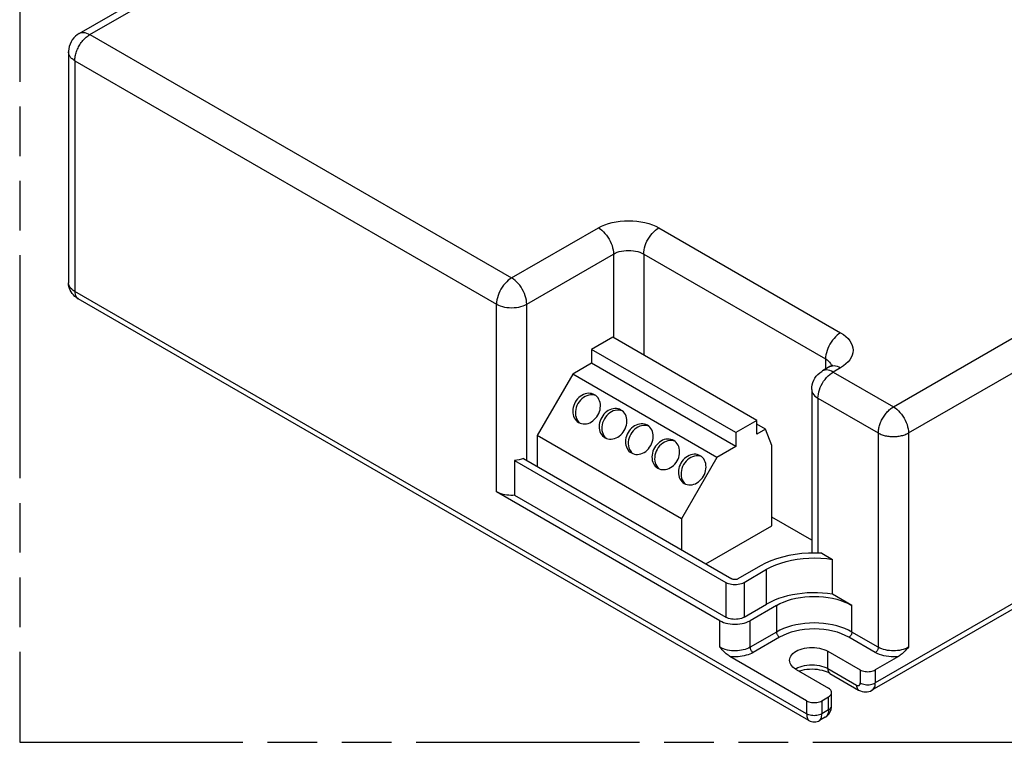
# Model space of a CAD drawing. Header units: millimetres. Extents: x 0 to 210, y 0 to 297.
# Tile 6 of 10: x 50 to 89, y 208 to 236. Entities that reach past the tile are written whole.
import ezdxf

# ---------------------------------------------------------------- set-up
doc = ezdxf.new("R2010")
doc.units = ezdxf.units.MM
doc.header["$LTSCALE"] = 19.36
doc.linetypes.add('PHANTOM', pattern=[0.8, 0.45, -0.05, 0.1, -0.05, 0.1, -0.05])
doc.layers.get('0').update_dxf_attribs({"linetype": 'CONTINUOUS'})
doc.layers.add('DEFAULT_3', color=7, linetype='PHANTOM')
doc.layers.add('Z_AXIS', color=7, linetype='CONTINUOUS')

msp = doc.modelspace()

# ---------------------------------------------------------------- linework, layer by layer
at = {"color": 7, "linetype": 'Continuous'}
for p, q in [((52.4531, 235.3677), (61.7928, 240.7599)), ((52.0365, 234.646), (52.0365, 225.6305)), ((121.6832, 231.8084), (83.4112, 209.7122)), ((80.9459, 208.5293), (52.41, 225.0042)), ((73.2876, 223.5044), (72.4626, 223.0281)), ((78.915, 220.2555), (73.2876, 223.5044)), ((72.4626, 223.0281), (72.4626, 222.4838)), ((78.09, 219.7792), (72.4626, 223.0281)), ((72.4626, 222.4838), (71.726, 222.0585)), ((78.09, 219.2349), (72.4626, 222.4838)), ((81.7687, 222.3551), (81.4741, 222.185)), ((71.726, 222.0585), (70.3413, 219.6601)), ((77.3535, 218.8096), (71.726, 222.0585)), ((72.6221, 221.2238), (72.5574, 221.2428)), ((81.0574, 221.4633), (81.0574, 215.0717)), ((73.6533, 220.6284), (73.5886, 220.6474)), ((74.6845, 220.0331), (74.6198, 220.052)), ((78.915, 220.2555), (78.09, 219.7792)), ((78.915, 219.7112), (78.915, 220.2555)), ((79.2576, 219.909), (78.915, 220.1068)), ((70.3413, 219.6601), (70.3413, 218.4523)), ((75.9687, 216.4112), (70.3413, 219.6601)), ((78.09, 219.7792), (78.09, 219.2349)), ((79.2576, 219.909), (78.915, 219.7112)), ((79.5042, 219.2689), (79.2576, 219.909)), ((75.7157, 219.4377), (75.651, 219.4567)), ((78.09, 219.2349), (77.3535, 218.8096)), ((79.5042, 216.1389), (79.5042, 219.2689)), ((77.3535, 218.8096), (75.9687, 216.4112)), ((76.7469, 218.8424), (76.6822, 218.8613)), ((69.4574, 218.6905), (77.707, 213.9277)), ((69.4574, 218.6905), (69.4574, 217.3296)), ((69.7991, 218.7654), (77.9427, 214.0637)), ((77.4713, 212.4307), (68.7503, 217.4657)), ((69.4574, 217.3296), (77.707, 212.5668)), ((81.0574, 215.5824), (79.5042, 216.4791)), ((75.9687, 216.4112), (75.9687, 215.2034)), ((76.9263, 214.6506), (79.5042, 216.1389)), ((79.0623, 214.574), (78.1784, 214.0637)), ((78.4141, 213.9277), (79.298, 214.438)), ((78.4141, 212.5668), (79.298, 213.0771)), ((79.681, 213.0261), (78.6498, 212.4307)), ((81.6845, 211.24), (82.9514, 210.5086)), ((80.8596, 209.3009), (77.8622, 211.0314)), ((84.4462, 211.0314), (83.5407, 210.5086)), ((80.4471, 210.5256), (81.714, 209.7942)), ((81.7708, 210.3689), (82.8904, 209.7225)), ((81.836, 209.1137), (81.836, 209.6241)), ((81.4488, 209.3009), (81.714, 209.454)), ((81.5845, 208.6575), (81.3625, 208.5294))]:
    msp.add_line(p, q, dxfattribs=at)
at = {"color": 9, "linetype": 'Continuous'}
for p, q in [((52.8698, 235.3265), (62.2095, 240.7187)), ((52.8698, 235.3265), (69.3396, 225.8178)), ((52.2805, 234.3058), (52.2805, 225.2903)), ((52.2805, 234.3058), (68.7503, 224.7972)), ((121.8127, 232.0945), (83.5407, 209.9983)), ((69.3396, 225.8178), (72.7278, 227.774)), ((75.0848, 227.774), (82.1853, 223.6746)), ((69.9288, 224.7972), (73.317, 226.7534)), ((73.317, 226.7534), (73.317, 223.4874)), ((74.4955, 226.7534), (74.4955, 222.807)), ((74.4955, 226.7534), (81.5961, 222.654)), ((80.8596, 208.7906), (52.2805, 225.2903)), ((68.7503, 217.4657), (68.7503, 224.7972)), ((69.9288, 218.6905), (69.9288, 224.7972)), ((84.2478, 220.7829), (91.1126, 224.7463)), ((84.837, 219.7623), (91.7018, 223.7256)), ((81.5961, 222.654), (81.5961, 222.2554)), ((81.7687, 222.3551), (81.818, 222.3775)), ((81.7934, 222.4727), (81.8193, 222.4208)), ((81.8193, 222.4208), (81.8273, 222.3936)), ((82.1854, 222.3138), (81.8907, 222.1437)), ((81.8907, 222.1437), (84.2478, 220.7829)), ((81.3015, 221.1231), (83.6585, 219.7623)), ((81.3015, 221.1231), (81.3015, 215.0705)), ((83.6585, 219.7623), (83.6585, 211.3931)), ((84.837, 219.7623), (84.837, 211.3931)), ((77.707, 213.9277), (77.707, 212.5668)), ((78.4141, 213.9277), (78.4141, 212.5668)), ((79.681, 213.0261), (79.681, 211.9885)), ((82.6273, 211.9885), (82.6273, 213.0261)), ((77.4713, 211.3931), (77.4713, 212.4307)), ((78.6498, 211.3931), (78.6498, 212.4307)), ((79.681, 211.9885), (78.6498, 211.3931)), ((83.6585, 211.3931), (82.6273, 211.9885)), ((79.7989, 211.7843), (78.7677, 211.189)), ((83.5407, 211.189), (82.5095, 211.7843)), ((81.6845, 210.5596), (81.6845, 211.24)), ((81.6845, 210.5596), (82.8041, 209.9132)), ((82.9514, 210.5086), (82.9514, 209.9983)), ((83.5407, 210.5086), (83.5407, 209.9983)), ((80.8596, 209.3009), (80.8596, 208.7906)), ((81.4488, 209.3009), (81.4488, 208.7906)), ((81.714, 208.9436), (81.714, 209.454)), ((81.714, 208.9436), (81.4488, 208.7906))]:
    msp.add_line(p, q, dxfattribs=at)
at = {"color": 7, "linetype": 'Continuous'}
for points in [[(52.4531, 235.3677), (52.3769, 235.318), (52.3058, 235.2595), (52.2411, 235.193), (52.1838, 235.1192), (52.1349, 235.039), (52.0952, 234.9534), (52.0654, 234.8636), (52.0459, 234.7708), (52.037, 234.6761), (52.0365, 234.646)], [(52.41, 225.0042), (52.3409, 225.0489), (52.2785, 225.099), (52.2234, 225.1536), (52.1752, 225.2123), (52.1337, 225.2751), (52.0993, 225.3413), (52.0721, 225.4105), (52.0525, 225.4822), (52.0405, 225.5559), (52.0365, 225.6305)], [(81.8629, 222.4198), (81.8673, 222.4279), (81.8695, 222.4313), (81.8653, 222.4264), (81.8536, 222.4149), (81.8339, 222.3983), (81.8057, 222.378), (81.7687, 222.3551)], [(81.0574, 221.4633), (81.0624, 221.5541), (81.0774, 221.6449), (81.1027, 221.7342), (81.138, 221.8207), (81.183, 221.9032), (81.2372, 221.9804), (81.3001, 222.0512), (81.3707, 222.1144), (81.4483, 222.1695), (81.4741, 222.185)], [(72.5783, 221.2552), (72.5228, 221.2821), (72.4634, 221.3006), (72.4013, 221.3106), (72.3371, 221.3118), (72.2719, 221.3044), (72.2067, 221.2883), (72.1422, 221.2639), (72.0796, 221.2314), (72.0197, 221.1915), (71.9634, 221.1445), (71.9115, 221.0913), (71.8651, 221.033), (71.8239, 220.9692)], [(72.5574, 221.2428), (72.4895, 221.2515), (72.4196, 221.2502), (72.3489, 221.2386), (72.2784, 221.217), (72.2096, 221.1858), (72.1435, 221.1455), (72.0813, 221.0967), (72.024, 221.0404), (71.973, 220.978), (71.928, 220.909)], [(72.7077, 220.4589), (72.7424, 220.5265), (72.7697, 220.5958), (72.7898, 220.6674), (72.8023, 220.7396), (72.807, 220.8115), (72.8038, 220.882), (72.7927, 220.95), (72.774, 221.0145), (72.7478, 221.0747), (72.7147, 221.1296), (72.675, 221.1785), (72.6293, 221.2206), (72.5783, 221.2552)], [(71.8239, 220.9692), (71.7892, 220.9016), (71.7619, 220.8322), (71.7418, 220.7607), (71.7293, 220.6884), (71.7246, 220.6165), (71.7278, 220.5461), (71.7389, 220.4781), (71.7576, 220.4135), (71.7838, 220.3534), (71.8169, 220.2984), (71.8567, 220.2496), (71.9023, 220.2075), (71.9533, 220.1728)], [(71.928, 220.909), (71.8908, 220.8356), (71.8622, 220.7603), (71.8421, 220.6825), (71.831, 220.6042), (71.8292, 220.5268), (71.8365, 220.4516), (71.8531, 220.3798), (71.8784, 220.3127), (71.9122, 220.2515)], [(73.6095, 220.6599), (73.554, 220.6868), (73.4946, 220.7052), (73.4325, 220.7153), (73.3683, 220.7165), (73.3031, 220.7091), (73.2379, 220.693), (73.1734, 220.6686), (73.1108, 220.6361), (73.0509, 220.5961), (72.9946, 220.5492), (72.9427, 220.4959), (72.8963, 220.4376), (72.8551, 220.3738)], [(71.9533, 220.1728), (72.0089, 220.146), (72.0682, 220.1275), (72.1303, 220.1175), (72.1945, 220.1162), (72.2597, 220.1236), (72.325, 220.1397), (72.3894, 220.1641), (72.452, 220.1966), (72.5119, 220.2366), (72.5682, 220.2836), (72.6201, 220.3368), (72.6665, 220.3951), (72.7077, 220.4589)], [(72.8551, 220.3738), (72.8204, 220.3062), (72.7931, 220.2369), (72.773, 220.1653), (72.7605, 220.0931), (72.7558, 220.0212), (72.759, 219.9507), (72.7701, 219.8828), (72.7888, 219.8182), (72.815, 219.758), (72.8481, 219.7031), (72.8879, 219.6542), (72.9335, 219.6121), (72.9845, 219.5775)], [(73.5886, 220.6474), (73.5207, 220.6562), (73.4508, 220.6549), (73.3801, 220.6432), (73.3096, 220.6217), (73.2408, 220.5904), (73.1747, 220.5501), (73.1125, 220.5014), (73.0552, 220.4451), (73.0042, 220.3827), (72.9592, 220.3137)], [(73.7389, 219.8635), (73.7736, 219.9311), (73.8009, 220.0005), (73.821, 220.072), (73.8336, 220.1443), (73.8382, 220.2162), (73.835, 220.2866), (73.8239, 220.3546), (73.8052, 220.4192), (73.7791, 220.4793), (73.7459, 220.5343), (73.7062, 220.5831), (73.6605, 220.6252), (73.6095, 220.6599)], [(71.9122, 220.2515), (71.9537, 220.1971), (72.0025, 220.1506)], [(72.9592, 220.3137), (72.922, 220.2402), (72.8934, 220.1649), (72.8733, 220.0871), (72.8622, 220.0089), (72.8604, 219.9315), (72.8677, 219.8562), (72.8843, 219.7845), (72.9096, 219.7174), (72.9434, 219.6562)], [(74.6407, 220.0645), (74.5852, 220.0914), (74.5258, 220.1099), (74.4637, 220.1199), (74.3995, 220.1211), (74.3343, 220.1137), (74.2691, 220.0976), (74.2046, 220.0732), (74.142, 220.0407), (74.0821, 220.0008), (74.0258, 219.9538), (73.9739, 219.9006), (73.9275, 219.8423), (73.8863, 219.7785)], [(74.6198, 220.052), (74.5519, 220.0608), (74.482, 220.0595), (74.4113, 220.0479), (74.3408, 220.0263), (74.272, 219.9951), (74.2059, 219.9548), (74.1437, 219.906), (74.0864, 219.8497), (74.0355, 219.7873), (73.9904, 219.7183)], [(74.7701, 219.2682), (74.8048, 219.3358), (74.8321, 219.4051), (74.8522, 219.4767), (74.8648, 219.5489), (74.8694, 219.6208), (74.8662, 219.6913), (74.8551, 219.7593), (74.8364, 219.8238), (74.8103, 219.884), (74.7771, 219.9389), (74.7374, 219.9878), (74.6917, 220.0299), (74.6407, 220.0645)], [(72.9434, 219.6562), (72.9849, 219.6018), (73.0337, 219.5553)], [(72.9845, 219.5775), (73.0401, 219.5506), (73.0994, 219.5321), (73.1615, 219.5221), (73.2257, 219.5209), (73.2909, 219.5283), (73.3562, 219.5444), (73.4206, 219.5688), (73.4832, 219.6013), (73.5431, 219.6412), (73.5994, 219.6882), (73.6513, 219.7414), (73.6977, 219.7997), (73.7389, 219.8635)], [(73.8863, 219.7785), (73.8516, 219.7109), (73.8243, 219.6415), (73.8042, 219.57), (73.7917, 219.4977), (73.787, 219.4258), (73.7902, 219.3554), (73.8013, 219.2874), (73.82, 219.2228), (73.8462, 219.1627), (73.8793, 219.1077), (73.9191, 219.0589), (73.9647, 219.0168), (74.0157, 218.9821)], [(73.9904, 219.7183), (73.9532, 219.6449), (73.9246, 219.5696), (73.9045, 219.4918), (73.8934, 219.4135), (73.8916, 219.3361), (73.8989, 219.2609), (73.9155, 219.1891), (73.9408, 219.122), (73.9746, 219.0608)], [(74.0157, 218.9821), (74.0713, 218.9553), (74.1306, 218.9368), (74.1927, 218.9268), (74.2569, 218.9255), (74.3221, 218.9329), (74.3874, 218.949), (74.4518, 218.9734), (74.5144, 219.0059), (74.5743, 219.0459), (74.6306, 219.0929), (74.6825, 219.1461), (74.7289, 219.2044), (74.7701, 219.2682)], [(74.9175, 219.1831), (74.8828, 219.1155), (74.8555, 219.0462), (74.8354, 218.9746), (74.8229, 218.9024), (74.8182, 218.8305), (74.8214, 218.76), (74.8325, 218.692), (74.8512, 218.6275), (74.8774, 218.5673), (74.9105, 218.5124), (74.9503, 218.4635), (74.9959, 218.4214), (75.0469, 218.3868)], [(75.6719, 219.4692), (75.6164, 219.4961), (75.557, 219.5145), (75.4949, 219.5245), (75.4307, 219.5258), (75.3655, 219.5184), (75.3003, 219.5023), (75.2358, 219.4779), (75.1732, 219.4454), (75.1133, 219.4054), (75.057, 219.3584), (75.0051, 219.3052), (74.9587, 219.2469), (74.9175, 219.1831)], [(75.651, 219.4567), (75.5831, 219.4655), (75.5132, 219.4642), (75.4425, 219.4525), (75.372, 219.431), (75.3032, 219.3997), (75.2371, 219.3594), (75.1749, 219.3106), (75.1176, 219.2544), (75.0667, 219.192), (75.0216, 219.123)], [(75.8014, 218.6728), (75.836, 218.7404), (75.8633, 218.8098), (75.8834, 218.8813), (75.896, 218.9536), (75.9006, 219.0255), (75.8974, 219.0959), (75.8863, 219.1639), (75.8676, 219.2285), (75.8415, 219.2886), (75.8083, 219.3436), (75.7686, 219.3924), (75.7229, 219.4345), (75.6719, 219.4692)], [(73.9746, 219.0608), (74.0161, 219.0064), (74.0649, 218.9599)], [(75.0216, 219.123), (74.9844, 219.0495), (74.9558, 218.9742), (74.9357, 218.8964), (74.9246, 218.8182), (74.9228, 218.7408), (74.9301, 218.6655), (74.9467, 218.5938), (74.972, 218.5267), (75.0058, 218.4655)], [(76.7031, 218.8738), (76.6476, 218.9007), (76.5882, 218.9192), (76.5261, 218.9292), (76.4619, 218.9304), (76.3967, 218.923), (76.3315, 218.9069), (76.267, 218.8825), (76.2044, 218.85), (76.1445, 218.8101), (76.0882, 218.7631), (76.0363, 218.7099), (75.9899, 218.6516), (75.9487, 218.5878)], [(76.6822, 218.8613), (76.6143, 218.8701), (76.5444, 218.8688), (76.4737, 218.8572), (76.4032, 218.8356), (76.3344, 218.8044), (76.2683, 218.7641), (76.2061, 218.7153), (76.1488, 218.659), (76.0979, 218.5966), (76.0528, 218.5276)], [(76.8326, 218.0775), (76.8672, 218.1451), (76.8945, 218.2144), (76.9146, 218.286), (76.9272, 218.3582), (76.9318, 218.4301), (76.9286, 218.5006), (76.9175, 218.5686), (76.8988, 218.6331), (76.8727, 218.6933), (76.8395, 218.7482), (76.7998, 218.7971), (76.7541, 218.8392), (76.7031, 218.8738)], [(69.7991, 218.7654), (69.7191, 218.7384), (69.6355, 218.717), (69.5482, 218.701), (69.4574, 218.6905)], [(75.0058, 218.4655), (75.0473, 218.411), (75.0961, 218.3646)], [(75.0469, 218.3868), (75.1025, 218.3599), (75.1618, 218.3414), (75.2239, 218.3314), (75.2881, 218.3302), (75.3533, 218.3376), (75.4186, 218.3537), (75.483, 218.3781), (75.5456, 218.4106), (75.6055, 218.4505), (75.6618, 218.4975), (75.7137, 218.5507), (75.7601, 218.609), (75.8014, 218.6728)], [(75.9487, 218.5878), (75.914, 218.5202), (75.8867, 218.4508), (75.8666, 218.3793), (75.8541, 218.307), (75.8494, 218.2351), (75.8526, 218.1647), (75.8637, 218.0967), (75.8824, 218.0321), (75.9086, 217.972), (75.9417, 217.917), (75.9815, 217.8682), (76.0271, 217.8261), (76.0781, 217.7914)], [(76.0528, 218.5276), (76.0156, 218.4541), (75.987, 218.3789), (75.9669, 218.3011), (75.9558, 218.2228), (75.954, 218.1454), (75.9613, 218.0702), (75.9779, 217.9984), (76.0032, 217.9313), (76.037, 217.8701)], [(76.0781, 217.7914), (76.1337, 217.7646), (76.193, 217.7461), (76.2551, 217.7361), (76.3193, 217.7348), (76.3845, 217.7422), (76.4498, 217.7583), (76.5142, 217.7827), (76.5768, 217.8152), (76.6367, 217.8552), (76.693, 217.9022), (76.7449, 217.9554), (76.7913, 218.0137), (76.8326, 218.0775)], [(76.037, 217.8701), (76.0785, 217.8157), (76.1273, 217.7692)], [(69.4574, 217.3296), (69.3802, 217.3254), (69.3033, 217.3253), (69.2264, 217.3293), (69.1504, 217.3374), (69.0762, 217.3495), (69.0041, 217.3655), (68.935, 217.3853), (68.8693, 217.4087), (68.8078, 217.4355), (68.7503, 217.4657)], [(77.707, 213.9277), (77.7567, 213.9026), (77.8106, 213.8818), (77.8693, 213.8651), (77.9312, 213.8529), (77.9953, 213.8456), (78.0606, 213.8431), (78.1258, 213.8456), (78.19, 213.8529), (78.2519, 213.8651), (78.3106, 213.8818), (78.3645, 213.9026), (78.4141, 213.9277)], [(78.1784, 214.0637), (78.1583, 214.0538), (78.1362, 214.046), (78.1121, 214.0403), (78.0867, 214.0367), (78.0606, 214.0356), (78.0345, 214.0367), (78.0091, 214.0403), (77.9849, 214.046), (77.9629, 214.0538), (77.9427, 214.0637)], [(77.4713, 212.4307), (77.5415, 212.3946), (77.6172, 212.3636), (77.699, 212.3375), (77.7854, 212.3168), (77.8752, 212.3019), (77.9673, 212.2929), (78.0606, 212.2899), (78.1539, 212.2929), (78.246, 212.3019), (78.3358, 212.3168), (78.4221, 212.3375), (78.5039, 212.3636), (78.5797, 212.3946), (78.6498, 212.4307)], [(78.4141, 212.5668), (78.3645, 212.5418), (78.3106, 212.5209), (78.2519, 212.5043), (78.19, 212.4921), (78.1258, 212.4848), (78.0606, 212.4823), (77.9953, 212.4848), (77.9312, 212.4921), (77.8693, 212.5043), (77.8106, 212.5209), (77.7567, 212.5418), (77.707, 212.5668)], [(77.8622, 211.0314), (77.8282, 211.0527), (77.793, 211.0777), (77.7566, 211.1065), (77.7191, 211.1389), (77.6804, 211.1745), (77.6407, 211.2132), (77.6, 211.2548), (77.5582, 211.2988), (77.5153, 211.3449), (77.4713, 211.3931)], [(80.1908, 210.8828), (80.1963, 210.9394), (80.2128, 210.9952), (80.2399, 211.0497), (80.2775, 211.102), (80.3249, 211.1516), (80.3817, 211.1978), (80.4471, 211.24), (80.5203, 211.2777), (80.6003, 211.3105), (80.6862, 211.3379), (80.7768, 211.3596), (80.8711, 211.3753), (80.9678, 211.3848), (81.0658, 211.388), (81.1638, 211.3848), (81.2605, 211.3753), (81.3548, 211.3596), (81.4454, 211.3379), (81.5313, 211.3106), (81.6108, 211.278), (81.6845, 211.24)], [(84.837, 211.3931), (84.7936, 211.3455), (84.7512, 211.2999), (84.7098, 211.2563), (84.6693, 211.2149), (84.6296, 211.1762), (84.5909, 211.1403), (84.5532, 211.1078), (84.5166, 211.0787), (84.4809, 211.0532), (84.4462, 211.0314)], [(80.4471, 210.5256), (80.3813, 210.5681), (80.3249, 210.614), (80.2775, 210.6636), (80.2399, 210.716), (80.2128, 210.7704), (80.1963, 210.8262), (80.1908, 210.8828)], [(81.7708, 210.3689), (81.7097, 210.401), (81.6394, 210.4314), (81.5605, 210.4592), (81.4739, 210.4835), (81.3807, 210.5035), (81.2822, 210.5184), (81.18, 210.5279), (81.0757, 210.5314), (80.9712, 210.529), (80.8681, 210.5206), (80.7681, 210.5065), (80.6731, 210.4872), (80.5843, 210.4633), (80.5659, 210.457)], [(82.9514, 210.5086), (82.9928, 210.4877), (83.0377, 210.4704), (83.0866, 210.4565), (83.1382, 210.4463), (83.1917, 210.4402), (83.246, 210.4381), (83.3004, 210.4402), (83.3539, 210.4463), (83.4055, 210.4565), (83.4544, 210.4704), (83.4993, 210.4877), (83.5407, 210.5086)], [(81.836, 209.6241), (81.8324, 209.6555), (81.8218, 209.6863), (81.8043, 209.7161), (81.7802, 209.7443), (81.7502, 209.7703), (81.714, 209.7942)], [(81.714, 209.454), (81.7502, 209.4778), (81.7802, 209.5038), (81.8043, 209.532), (81.8218, 209.5618), (81.8324, 209.5927), (81.836, 209.6241)], [(82.8904, 209.7225), (82.9573, 209.6892), (83.0253, 209.6656), (83.0929, 209.6516), (83.1599, 209.6466), (83.2259, 209.6503), (83.2903, 209.6626), (83.3525, 209.6834), (83.4112, 209.7122)], [(80.8596, 209.3009), (80.9009, 209.28), (80.9459, 209.2626), (80.9948, 209.2487), (81.0463, 209.2386), (81.0998, 209.2325), (81.1542, 209.2304), (81.2086, 209.2325), (81.262, 209.2386), (81.3136, 209.2487), (81.3625, 209.2626), (81.4074, 209.28), (81.4488, 209.3009)], [(81.5845, 208.6575), (81.6373, 208.6928), (81.6858, 208.7353), (81.7288, 208.7846), (81.7657, 208.8401), (81.7955, 208.9013), (81.8176, 208.9677), (81.8313, 209.0388), (81.836, 209.1137)], [(80.9458, 208.5294), (80.9962, 208.5047), (81.0492, 208.487), (81.1041, 208.4766), (81.1599, 208.4736), (81.2156, 208.4781), (81.2702, 208.49), (81.3227, 208.5091), (81.3625, 208.5293)]]:
    msp.add_lwpolyline(points, dxfattribs=at)
at = {"color": 9, "linetype": 'Continuous'}
for points in [[(52.2805, 234.3058), (52.2816, 234.3474), (52.2848, 234.3902), (52.2902, 234.4339), (52.2976, 234.4784), (52.3072, 234.5235), (52.3188, 234.569), (52.3323, 234.6147), (52.3479, 234.6606), (52.3654, 234.7065), (52.3847, 234.7523), (52.4058, 234.7976), (52.4287, 234.8424), (52.4531, 234.8865), (52.479, 234.9297), (52.5063, 234.9717), (52.5349, 235.0125), (52.5647, 235.0521), (52.5958, 235.0902), (52.6278, 235.1267), (52.6607, 235.1615), (52.6944, 235.1944), (52.7288, 235.2253), (52.7636, 235.254), (52.7988, 235.2805), (52.8342, 235.3047), (52.8698, 235.3265)], [(52.4531, 235.3677), (52.5024, 235.3901), (52.5563, 235.4032), (52.6141, 235.4067), (52.6752, 235.4006), (52.7387, 235.3851), (52.8038, 235.3603), (52.8698, 235.3265)], [(52.2805, 234.3058), (52.2461, 234.3269), (52.2139, 234.3492), (52.1841, 234.3726), (52.1568, 234.397), (52.132, 234.4223), (52.11, 234.4484), (52.0908, 234.4752), (52.0743, 234.5026), (52.0608, 234.5307), (52.0502, 234.5591), (52.0426, 234.5879), (52.038, 234.6169), (52.0365, 234.646)], [(72.7278, 227.774), (72.8488, 227.8374), (72.9792, 227.8932), (73.1196, 227.9419), (73.2678, 227.9824), (73.4219, 228.0143), (73.5807, 228.0373), (73.7427, 228.0512), (73.9063, 228.0559), (74.0699, 228.0512), (74.2319, 228.0373), (74.3906, 228.0143), (74.5448, 227.9824), (74.6929, 227.9419), (74.8334, 227.8932), (74.9637, 227.8374), (75.0848, 227.774)], [(72.7278, 227.774), (72.7937, 227.7316), (72.8589, 227.6813), (72.9224, 227.6235), (72.9834, 227.559), (73.0413, 227.4887), (73.0952, 227.4135), (73.1444, 227.3342), (73.1885, 227.2519), (73.2267, 227.1675), (73.2587, 227.0823), (73.284, 226.9972), (73.3023, 226.9133), (73.3133, 226.8317), (73.317, 226.7534)], [(74.4955, 226.7534), (74.4992, 226.8317), (74.5103, 226.9133), (74.5286, 226.9972), (74.5539, 227.0823), (74.5859, 227.1675), (74.6241, 227.2519), (74.6681, 227.3342), (74.7174, 227.4135), (74.7713, 227.4887), (74.8291, 227.559), (74.8902, 227.6235), (74.9537, 227.6813), (75.0188, 227.7317), (75.0848, 227.774)], [(73.317, 226.7534), (73.3867, 226.7893), (73.4629, 226.8206), (73.5447, 226.8467), (73.631, 226.8673), (73.7208, 226.8823), (73.813, 226.8913), (73.9063, 226.8943), (73.9996, 226.8913), (74.0917, 226.8823), (74.1815, 226.8673), (74.2678, 226.8467), (74.3496, 226.8206), (74.4259, 226.7893), (74.4955, 226.7534)], [(69.3396, 225.8178), (69.2742, 225.7759), (69.2094, 225.7259), (69.146, 225.6683), (69.0849, 225.604), (69.0269, 225.5336), (68.9728, 225.4583), (68.9235, 225.379), (68.8793, 225.2966), (68.8409, 225.2121), (68.8089, 225.1267), (68.7835, 225.0415), (68.7651, 224.9574), (68.754, 224.8757), (68.7503, 224.7972)], [(69.9288, 224.7972), (69.9251, 224.8755), (69.914, 224.9572), (69.8958, 225.041), (69.8705, 225.1261), (69.8385, 225.2114), (69.8003, 225.2957), (69.7562, 225.378), (69.707, 225.4573), (69.6531, 225.5326), (69.5952, 225.6029), (69.5342, 225.6673), (69.4707, 225.7251), (69.4055, 225.7755), (69.3396, 225.8178)], [(52.2805, 225.2903), (52.2183, 225.3305), (52.1642, 225.3745), (52.119, 225.4217), (52.0832, 225.4716), (52.0574, 225.5234), (52.0417, 225.5766), (52.0365, 225.6305)], [(52.2805, 225.2903), (52.2833, 225.2348), (52.2916, 225.1831), (52.3053, 225.1361), (52.3243, 225.0941), (52.3483, 225.0579), (52.377, 225.0278), (52.41, 225.0042)], [(68.7503, 224.7972), (68.8201, 224.7612), (68.8965, 224.73), (68.9784, 224.7038), (69.0649, 224.6832), (69.1549, 224.6683), (69.2472, 224.6593), (69.3407, 224.6563), (69.4341, 224.6594), (69.5264, 224.6686), (69.6162, 224.6836), (69.7026, 224.7044), (69.7841, 224.7305), (69.8598, 224.7616), (69.9288, 224.7972)], [(82.1853, 223.6746), (82.1194, 223.6322), (82.0542, 223.5818), (81.9907, 223.5241), (81.9297, 223.4596), (81.8718, 223.3893), (81.818, 223.314), (81.7687, 223.2348), (81.7247, 223.1524), (81.6864, 223.0681), (81.6545, 222.9829), (81.6292, 222.8978), (81.6109, 222.8139), (81.5998, 222.7323), (81.5961, 222.654)], [(82.1853, 223.6746), (82.2951, 223.6047), (82.3919, 223.5294), (82.4761, 223.4484), (82.5464, 223.3628), (82.6015, 223.2738), (82.6414, 223.1822), (82.6654, 223.0886), (82.6735, 222.9942), (82.6654, 222.8998), (82.6414, 222.8062), (82.6015, 222.7146), (82.5464, 222.6256), (82.4761, 222.54), (82.3919, 222.4589), (82.2951, 222.3837), (82.1854, 222.3138)], [(81.5961, 222.654), (81.6584, 222.6138), (81.7124, 222.5697), (81.7576, 222.5225), (81.7934, 222.4727)], [(81.818, 222.3775), (81.8719, 222.3905), (81.9297, 222.394), (81.9907, 222.388), (82.0542, 222.3724), (82.1194, 222.3476), (82.1854, 222.3138)], [(81.3015, 221.1231), (81.3051, 221.2006), (81.316, 221.2817), (81.3342, 221.3654), (81.3594, 221.4506), (81.3913, 221.536), (81.4295, 221.6204), (81.4735, 221.7029), (81.5228, 221.7823), (81.5767, 221.8578), (81.6347, 221.9282), (81.6958, 221.9928), (81.7594, 222.0507), (81.8246, 222.1012), (81.8907, 222.1437)], [(81.8907, 222.1437), (81.8246, 222.1776), (81.7594, 222.2024), (81.6958, 222.2179), (81.6347, 222.2239), (81.5767, 222.2203), (81.5228, 222.2072), (81.4741, 222.185)], [(81.0574, 221.4633), (81.0626, 221.4094), (81.0783, 221.3562), (81.1042, 221.3044), (81.1399, 221.2545), (81.1851, 221.2073), (81.2392, 221.1633), (81.3015, 221.1231)], [(83.6585, 219.7623), (83.6594, 219.801), (83.6622, 219.8407), (83.6669, 219.8812), (83.6733, 219.9225), (83.6816, 219.9642), (83.6917, 220.0064), (83.7034, 220.0487), (83.7169, 220.0913), (83.7321, 220.1339), (83.7489, 220.1765), (83.7673, 220.219), (83.7872, 220.261), (83.8086, 220.3026), (83.8313, 220.3435), (83.8554, 220.3836), (83.8806, 220.4227), (83.907, 220.4608), (83.9344, 220.4978), (83.9629, 220.5336), (83.9922, 220.5681), (84.0224, 220.6011), (84.0533, 220.6325), (84.0848, 220.6622), (84.1167, 220.6902), (84.1491, 220.7163), (84.1818, 220.7406), (84.2147, 220.7628), (84.2478, 220.7829)], [(84.2478, 220.7829), (84.3137, 220.7405), (84.3789, 220.6901), (84.4424, 220.6323), (84.5034, 220.5679), (84.5613, 220.4976), (84.6152, 220.4223), (84.6644, 220.343), (84.7085, 220.2607), (84.7467, 220.1764), (84.7787, 220.0912), (84.804, 220.0061), (84.8222, 219.9222), (84.8333, 219.8406), (84.837, 219.7623)], [(83.6585, 219.7623), (83.6925, 219.7437), (83.7283, 219.7263), (83.7657, 219.71), (83.8046, 219.695), (83.8449, 219.6813), (83.8865, 219.6689), (83.9291, 219.6579), (83.9726, 219.6483), (84.0172, 219.6401), (84.0625, 219.6334), (84.1084, 219.6281), (84.1548, 219.6244), (84.2015, 219.6221), (84.2483, 219.6214), (84.295, 219.6221), (84.3415, 219.6244), (84.3877, 219.6282), (84.4335, 219.6335), (84.4787, 219.6402), (84.5232, 219.6484), (84.5669, 219.658), (84.6095, 219.6691), (84.651, 219.6814), (84.6912, 219.6951), (84.7301, 219.7101), (84.7674, 219.7263), (84.8031, 219.7437), (84.837, 219.7623)], [(82.6273, 211.9885), (82.4933, 212.0594), (82.3491, 212.1232), (82.1958, 212.1796), (82.0346, 212.2281), (81.8667, 212.2682), (81.6934, 212.2998), (81.5159, 212.3225), (81.3357, 212.3362), (81.1542, 212.3408), (80.9726, 212.3362), (80.7924, 212.3225), (80.615, 212.2998), (80.4416, 212.2682), (80.2737, 212.2281), (80.1125, 212.1796), (79.9592, 212.1232), (79.815, 212.0594), (79.681, 211.9885)], [(79.681, 211.9885), (79.6825, 211.9663), (79.6868, 211.9431), (79.6939, 211.9193), (79.7035, 211.8955), (79.7155, 211.8723), (79.7296, 211.8503), (79.7454, 211.8301), (79.7625, 211.812), (79.7804, 211.7967), (79.7989, 211.7843)], [(82.5095, 211.7843), (82.3695, 211.8575), (82.2192, 211.9219), (82.0578, 211.9777), (81.8877, 212.0242), (81.7105, 212.0608), (81.5281, 212.0872), (81.342, 212.1031), (81.1542, 212.1084), (80.9663, 212.1031), (80.7803, 212.0872), (80.5978, 212.0608), (80.4207, 212.0242), (80.2506, 211.9777), (80.0891, 211.9219), (79.9388, 211.8575), (79.7989, 211.7843)], [(82.6273, 211.9885), (82.6259, 211.9663), (82.6215, 211.9431), (82.6145, 211.9193), (82.6048, 211.8955), (82.5928, 211.8723), (82.5787, 211.8503), (82.563, 211.8301), (82.5459, 211.812), (82.5279, 211.7967), (82.5095, 211.7843)], [(78.6498, 211.3931), (78.5887, 211.3611), (78.5239, 211.3334), (78.4567, 211.31), (78.3866, 211.2905), (78.313, 211.2748), (78.237, 211.2631), (78.1599, 211.2556), (78.0818, 211.2523), (78.0039, 211.2533), (77.9251, 211.2586), (77.8445, 211.2686), (77.7639, 211.2837), (77.6839, 211.3041), (77.6072, 211.3296), (77.5363, 211.3593), (77.4713, 211.3931)], [(78.7677, 211.189), (78.7043, 211.1556), (78.6382, 211.1259), (78.5696, 211.1002), (78.4982, 211.0781), (78.4237, 211.0593), (78.3469, 211.044), (78.268, 211.0325), (78.1879, 211.0246), (78.1072, 211.0205), (78.0259, 211.0202), (77.9443, 211.0239), (77.8622, 211.0314)], [(78.6498, 211.3931), (78.6513, 211.371), (78.6556, 211.3477), (78.6627, 211.3239), (78.6723, 211.3001), (78.6844, 211.277), (78.6984, 211.255), (78.7142, 211.2347), (78.7313, 211.2167), (78.7493, 211.2013), (78.7677, 211.189)], [(83.6585, 211.3931), (83.6571, 211.371), (83.6527, 211.3477), (83.6457, 211.3239), (83.636, 211.3001), (83.624, 211.277), (83.6099, 211.255), (83.5942, 211.2347), (83.5771, 211.2167), (83.5591, 211.2013), (83.5407, 211.189)], [(84.4462, 211.0314), (84.3506, 211.023), (84.2549, 211.0199), (84.1587, 211.0222), (84.0633, 211.0298), (83.9702, 211.0425), (83.8789, 211.0606), (83.789, 211.0843), (83.7019, 211.1135), (83.6193, 211.1484), (83.5407, 211.189)], [(84.837, 211.3931), (84.7727, 211.3597), (84.7043, 211.3308), (84.6329, 211.3067), (84.5591, 211.287), (84.4836, 211.2719), (84.4066, 211.261), (84.3279, 211.2544), (84.2485, 211.2522), (84.1691, 211.2544), (84.0904, 211.2609), (84.0135, 211.2716), (83.9381, 211.2866), (83.864, 211.3063), (83.7921, 211.3305), (83.7232, 211.3595), (83.6585, 211.3931)], [(80.5202, 210.5973), (80.6003, 210.6301), (80.6861, 210.6575), (80.7768, 210.6792), (80.8711, 210.6949), (80.9678, 210.7044), (81.0658, 210.7076), (81.1638, 210.7044), (81.2605, 210.6949), (81.3548, 210.6792), (81.4454, 210.6575), (81.5313, 210.6301), (81.6113, 210.5974), (81.6845, 210.5596)], [(80.4208, 210.5426), (80.4471, 210.5596), (80.5202, 210.5973)], [(81.6845, 210.5596), (81.687, 210.5167), (81.6945, 210.4773), (81.7069, 210.4424), (81.724, 210.4123), (81.7454, 210.3876), (81.7708, 210.3689)], [(82.8041, 209.9132), (82.8207, 209.9047), (82.8369, 209.8986), (82.8527, 209.8947), (82.868, 209.8932), (82.8825, 209.8941), (82.896, 209.8973), (82.9084, 209.903), (82.9194, 209.9109), (82.9289, 209.921), (82.9369, 209.9331), (82.9432, 209.9471), (82.9478, 209.9629), (82.9505, 209.9799), (82.9514, 209.9983)], [(82.9514, 209.9983), (82.9924, 209.9775), (83.0377, 209.96), (83.0866, 209.9461), (83.1382, 209.936), (83.1917, 209.9299), (83.246, 209.9278), (83.3004, 209.9299), (83.3539, 209.936), (83.4055, 209.9461), (83.4544, 209.96), (83.4997, 209.9775), (83.5407, 209.9983)], [(83.4112, 209.7122), (83.4446, 209.7361), (83.4733, 209.7664), (83.4973, 209.8028), (83.5162, 209.8449), (83.5298, 209.8921), (83.538, 209.9434), (83.5407, 209.9983)], [(82.8041, 209.9132), (82.8066, 209.8703), (82.8141, 209.831), (82.8265, 209.796), (82.8436, 209.7659), (82.865, 209.7413), (82.8904, 209.7225)], [(80.8596, 208.7906), (80.8613, 208.7372), (80.8666, 208.6883), (80.8752, 208.6446), (80.8873, 208.6065), (80.9026, 208.5747), (80.9212, 208.5494), (80.9427, 208.5312), (80.9458, 208.5294)], [(81.4488, 208.7906), (81.4078, 208.7698), (81.3625, 208.7523), (81.3137, 208.7384), (81.2621, 208.7283), (81.2086, 208.7222), (81.1542, 208.7201), (81.0998, 208.7222), (81.0464, 208.7283), (80.9947, 208.7384), (80.9459, 208.7523), (80.9005, 208.7698), (80.8596, 208.7906)], [(81.3625, 208.5294), (81.3656, 208.5312), (81.3872, 208.5494), (81.4057, 208.5746), (81.4211, 208.6065), (81.4332, 208.6446), (81.4419, 208.6883), (81.4471, 208.7372), (81.4488, 208.7906)], [(81.714, 208.9436), (81.7112, 208.8881), (81.7029, 208.8365), (81.6892, 208.7895), (81.6702, 208.7475), (81.6463, 208.7113), (81.6176, 208.6812), (81.5845, 208.6575)], [(81.714, 208.9436), (81.7499, 208.9673), (81.7802, 208.9935), (81.8043, 209.0217), (81.8218, 209.0515), (81.8325, 209.0823), (81.836, 209.1137)]]:
    msp.add_lwpolyline(points, dxfattribs=at)
at = {"layer": 'DEFAULT_3', "color": 91, "linetype": 'PHANTOM', "true_color": 0x80ff80}
for p, q in [((50.1286, 257.68), (50.1286, 207.68)), ((50.1286, 207.68), (150.1286, 207.68))]:
    msp.add_line(p, q, dxfattribs=at)
at = {"layer": 'Z_AXIS', "color": 7, "linetype": 'Continuous'}
for p, q in [((81.4517, 215.0656), (81.8694, 214.8245)), ((81.8694, 213.4637), (81.8694, 214.8245)), ((82.6273, 213.0261), (81.8694, 213.4637))]:
    msp.add_line(p, q, dxfattribs=at)
at = {"layer": 'Z_AXIS', "color": 9, "linetype": 'Continuous'}
msp.add_line((79.298, 213.0771), (79.298, 214.438), dxfattribs=at)
at = {"layer": 'Z_AXIS', "color": 7, "linetype": 'Continuous'}
for points in [[(81.4517, 215.0656), (81.1892, 215.0741), (80.9283, 215.0693), (80.6683, 215.0511), (80.412, 215.0197), (80.1615, 214.9752), (79.9187, 214.9182), (79.6857, 214.849), (79.4642, 214.7682), (79.2567, 214.6766), (79.0623, 214.574)], [(79.298, 214.438), (79.4701, 214.5288), (79.6539, 214.6099), (79.8501, 214.6816), (80.0564, 214.743), (80.2713, 214.7935), (80.4931, 214.833), (80.72, 214.861), (80.9503, 214.8773), (81.1822, 214.8817), (81.4139, 214.8744), (81.6427, 214.8554), (81.8694, 214.8245)], [(81.8694, 213.4637), (81.6754, 213.4908), (81.4796, 213.5093), (81.2814, 213.5192), (81.0825, 213.5205), (80.884, 213.513), (80.6871, 213.4968), (80.4929, 213.4721), (80.3024, 213.439), (80.1168, 213.3976), (79.9372, 213.3483), (79.7646, 213.2912), (79.5999, 213.2268), (79.4445, 213.1555), (79.298, 213.0771)], [(79.681, 213.0261), (79.8155, 213.0972), (79.9591, 213.1608), (80.1127, 213.2173), (80.2741, 213.2658), (80.4416, 213.3059), (80.6146, 213.3374), (80.7925, 213.3601), (80.9731, 213.3738), (81.1542, 213.3784), (81.3352, 213.3738), (81.5158, 213.3601), (81.6938, 213.3374), (81.8667, 213.3059), (82.0343, 213.2658), (82.1957, 213.2173), (82.3492, 213.1608), (82.4929, 213.0972), (82.6273, 213.0261)]]:
    msp.add_lwpolyline(points, dxfattribs=at)

doc.saveas('drawing.dxf')
